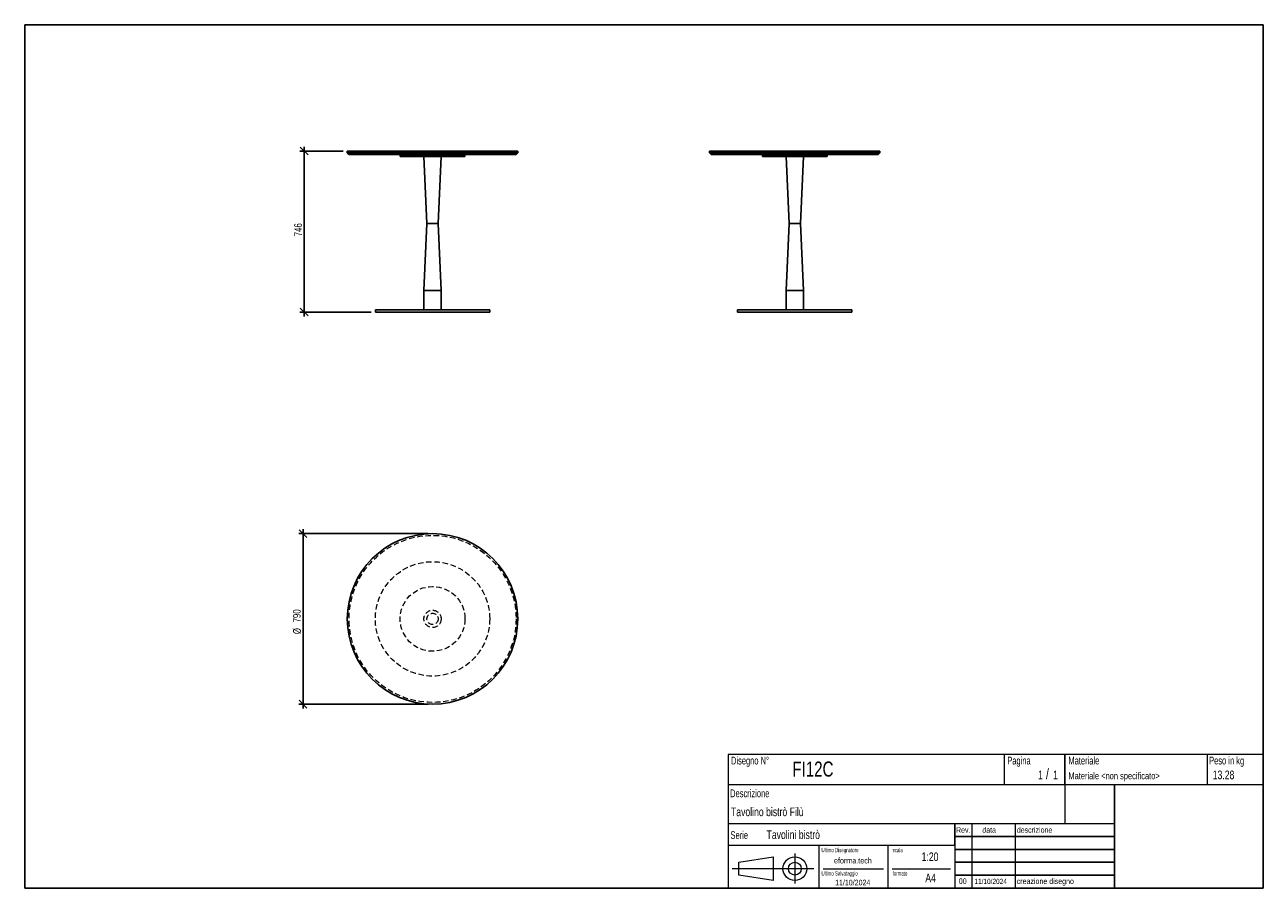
# Model space of a CAD drawing. Header units: millimetres. Extents: x 5 to 292, y 5 to 205.
import ezdxf

# ---------------------------------------------------------------- set-up
doc = ezdxf.new("R2010")
doc.units = ezdxf.units.MM
doc.linetypes.add('HIDDEN', pattern=[1.905, 1.27, -0.635])
doc.layers.add('FORMAT', color=7, linetype='Continuous')
doc.styles.add('SLDTEXTSTYLE0', font='TXT', dxfattribs={"width": 0.605})
doc.styles.add('SLDTEXTSTYLE1', font='TXT', dxfattribs={"width": 0.75})
doc.dimstyles.new('SLDDIMSTYLE0', dxfattribs={"dimtxt": 1.8, "dimasz": 1.8, "dimexe": 0, "dimexo": 0.0625, "dimgap": 0.45, "dimtad": 1, "dimlfac": 20, "dimrnd": 1e-09, "dimzin": 12, "dimdsep": 46, "dimtxsty": 'SLDTEXTSTYLE1', "dimblk1": 'OBLIQUE', "dimblk2": 'OBLIQUE', "dimsah": 1, "dimcen": 0.09, "dimadec": 0, "dimazin": 3, "dimtfac": 1, "dimtmove": 0, "dimatfit": 0, "dimldrblk": 'OBLIQUE', "dimfxl": 0, "dimfrac": 2, "dimtolj": 1, "dimtzin": 12, "dimarcsym": 0})

# ---------------------------------------------------------------- blocks, each defined once
blk = doc.blocks.new('_Oblique')
at = {"color": 0, "linetype": 'ByBlock', "lineweight": -2}
blk.add_line((-0.5, -0.5), (0.5, 0.5), dxfattribs=at)
blk = doc.blocks.new('_D')
at = {"layer": 'FORMAT', "color": 7}
for p, q in [((78.75, 175.76), (68.75, 175.76)), ((69.75, 175.76), (69.75, 176.76)), ((69.75, 175.76), (69.75, 138.46)), ((85.25, 138.46), (68.75, 138.46)), ((69.75, 138.46), (69.75, 137.46))]:
    blk.add_line(p, q, dxfattribs=at)
at = {"layer": 'FORMAT', "color": 7, "xscale": 1.8, "yscale": 1.8}
for p, rotation in [((69.75, 175.76), 270.0000000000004), ((69.75, 138.46), 90.0000000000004)]:
    blk.add_blockref('_Oblique', p, dxfattribs=dict(at, rotation=rotation))
at = {"layer": 'FORMAT', "color": 7, "insert": (67.43, 156.02), "char_height": 1.8, "attachment_point": 1, "rotation": 90, "style": 'SLDTEXTSTYLE1'}
blk.add_mtext('746', dxfattribs=at)
blk = doc.blocks.new('_D_1')
at = {"layer": 'FORMAT', "color": 7}
for p, q in [((98.5, 87.14), (68.5, 87.14)), ((69.5, 87.14), (69.5, 88.14)), ((69.5, 87.14), (69.5, 47.64)), ((98.5, 47.64), (68.5, 47.64)), ((69.5, 47.64), (69.5, 46.64))]:
    blk.add_line(p, q, dxfattribs=at)
at = {"layer": 'FORMAT', "color": 7, "xscale": 1.8, "yscale": 1.8}
for p, rotation in [((69.5, 87.14, 25), 270.0000000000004), ((69.5, 47.64, 25), 90.0000000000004)]:
    blk.add_blockref('_Oblique', p, dxfattribs=dict(at, rotation=rotation))
at = {"layer": 'FORMAT', "color": 7, "char_height": 1.8, "attachment_point": 1, "rotation": 90, "style": 'SLDTEXTSTYLE1'}
for s, insert in [('790', (67.15, 66.57)), ('%%c', (67.18, 63.86))]:
    blk.add_mtext(s, dxfattribs=dict(at, insert=insert))

msp = doc.modelspace()

# ---------------------------------------------------------------- linework, layer by layer
at = {"color": 7, "linetype": 'Continuous', "lineweight": 25}
for p, q in [((79.74748, 175.7574), (79.74748, 175.3574)), ((79.74748, 175.7574), (119.24748, 175.7574)), ((79.74748, 175.3574), (80.14748, 174.9574)), ((79.74748, 175.3574), (119.24748, 175.3574)), ((118.84748, 174.9574), (119.24748, 175.3574)), ((119.24748, 175.3574), (119.24748, 175.7574)), ((163.68815, 175.7574), (163.68815, 175.3574)), ((163.68815, 175.7574), (183.43815, 175.7574)), ((163.68815, 175.3574), (164.08815, 174.9574)), ((163.68815, 175.3574), (183.43815, 175.3574)), ((183.43815, 175.7574), (203.18815, 175.7574)), ((183.43815, 175.3574), (203.18815, 175.3574)), ((202.78815, 174.9574), (203.18815, 175.3574)), ((203.18815, 175.3574), (203.18815, 175.7574)), ((118.84748, 174.9574), (80.14748, 174.9574)), ((91.99748, 174.9574), (91.99748, 174.7074)), ((91.99748, 174.7074), (91.99748, 174.4574)), ((106.99748, 174.7074), (91.99748, 174.7074)), ((106.99748, 174.4574), (91.99748, 174.4574)), ((97.49748, 174.4574), (98.19748, 158.9574)), ((100.79748, 158.9574), (101.49748, 174.4574)), ((106.99748, 174.7074), (106.99748, 174.9574)), ((106.99748, 174.4574), (106.99748, 174.7074)), ((183.43815, 174.9574), (164.08815, 174.9574)), ((175.93815, 174.9574), (175.93815, 174.7074)), ((175.93815, 174.7074), (175.93815, 174.4574)), ((190.93815, 174.7074), (175.93815, 174.7074)), ((175.93815, 174.7074), (183.43815, 174.7074)), ((190.93815, 174.4574), (175.93815, 174.4574)), ((181.43815, 174.4574), (182.13815, 158.9574)), ((202.78815, 174.9574), (183.43815, 174.9574)), ((183.43815, 174.7074), (190.93815, 174.7074)), ((184.73815, 158.9574), (185.43815, 174.4574)), ((190.93815, 174.7074), (190.93815, 174.9574)), ((190.93815, 174.4574), (190.93815, 174.7074)), ((98.19748, 158.9574), (97.49748, 143.4574)), ((100.79748, 158.9574), (98.19748, 158.9574)), ((101.49748, 143.4574), (100.79748, 158.9574)), ((182.13815, 158.9574), (181.43815, 143.4574)), ((184.73815, 158.9574), (182.13815, 158.9574)), ((185.43815, 143.4574), (184.73815, 158.9574)), ((97.49748, 143.4574), (97.49748, 138.9574)), ((101.49748, 143.4574), (97.49748, 143.4574)), ((101.49748, 138.9574), (101.49748, 143.4574)), ((181.43815, 143.4574), (181.43815, 138.9574)), ((185.43815, 143.4574), (181.43815, 143.4574)), ((185.43815, 138.9574), (185.43815, 143.4574)), ((86.24748, 138.9574), (86.24748, 138.4574)), ((112.74748, 138.9574), (86.24748, 138.9574)), ((112.74748, 138.4574), (86.24748, 138.4574)), ((112.74748, 138.4574), (112.74748, 138.9574)), ((170.18815, 138.9574), (170.18815, 138.4574)), ((196.68815, 138.9574), (170.18815, 138.9574)), ((196.68815, 138.4574), (170.18815, 138.4574)), ((196.68815, 138.4574), (196.68815, 138.9574))]:
    msp.add_line(p, q, dxfattribs=at)
msp.add_circle((99.49748, 67.38537), 19.75, dxfattribs=at)
at = {"color": 7, "linetype": 'HIDDEN', "lineweight": 18}
for radius in [19.35, 13.25, 7.5, 2, 1.3]:
    msp.add_circle((99.49748, 67.38537), radius, dxfattribs=at)
at = {"layer": 'FORMAT', "color": 251, "true_color": 0x484848}
for p, q in [((5, 205), (292, 205)), ((5, 205), (5, 5)), ((292, 205), (292, 5)), ((5, 5), (292, 5))]:
    msp.add_line(p, q, dxfattribs=at)
at = {"layer": 'FORMAT', "color": 251, "lineweight": 18, "true_color": 0x484848}
for p, q in [((292, 36), (168, 36)), ((168, 36), (168, 5)), ((232, 36), (232, 29)), ((279, 36), (279, 29)), ((168, 29), (292, 29)), ((168, 20), (246, 20)), ((224.5, 20), (224.5, 5)), ((234.5, 20), (234.5, 5)), ((246, 20), (257.5, 20)), ((168, 15), (220.5, 15)), ((189, 15), (189, 5)), ((205, 15), (205, 5)), ((220.5, 15), (220.5, 5)), ((170.45232, 11.02842), (178.45232, 12.27842)), ((178.45232, 12.27842), (178.45232, 6.77842)), ((183.46023, 13.04077), (183.46023, 6.06051)), ((187.88291, 9.52842), (168.89345, 9.52842)), ((170.45232, 8.02842), (170.45232, 11.02842)), ((190, 9.5), (204, 9.5)), ((206, 9.5), (219.5, 9.5)), ((178.45232, 6.77842), (170.45232, 8.02842))]:
    msp.add_line(p, q, dxfattribs=at)
at = {"layer": 'FORMAT', "color": 7}
for p, q in [((246, 29), (246, 36)), ((257.5, 20), (257.5, 29)), ((220.5, 15), (220.5, 20)), ((257.5, 5), (257.5, 20)), ((220.5, 17), (257.5, 17)), ((220.5, 14), (257.5, 14)), ((220.5, 11), (257.5, 11)), ((220.5, 8), (257.5, 8)), ((220.5, 5), (257.5, 5))]:
    msp.add_line(p, q, dxfattribs=at)
at = {"layer": 'FORMAT', "color": 7, "lineweight": 18}
msp.add_line((246, 29), (246, 20), dxfattribs=at)
at = {"layer": 'FORMAT', "color": 251, "lineweight": 18, "true_color": 0x484848}
for radius in [2.75, 1.5]:
    msp.add_circle((183.46023, 9.52842), radius, dxfattribs=at)

# ---------------------------------------------------------------- texts
at = {"color": 18, "linetype": 'Continuous', "lineweight": 0, "true_color": 0x060606, "insert": (280.29073, 32.24796), "char_height": 2, "attachment_point": 1, "style": 'SLDTEXTSTYLE1'}
msp.add_mtext('13.28', dxfattribs=at)
at = {"layer": 'FORMAT', "color": 18, "true_color": 0x060606}
for s, insert, char_height, attachment_point, style in [('Disegno N°', (168.65209, 35.46055), 1.8, 1, 'SLDTEXTSTYLE0'), ('Pagina', (232.68578, 35.4642), 1.8, 1, 'SLDTEXTSTYLE0'), ('Materiale', (246.84637, 35.4642), 1.8, 1, 'SLDTEXTSTYLE0'), ('Peso in kg', (279.45834, 35.4642), 1.8, 1, 'SLDTEXTSTYLE0'), ('FI12C', (182.85785, 34.35127), 3.5, 1, 'SLDTEXTSTYLE1'), ('1', (239.82456, 32.24796), 2, 1, 'SLDTEXTSTYLE1'), ('/', (241.64155, 32.74597), 2.5, 1, 'SLDTEXTSTYLE1'), ('1', (243.32047, 32.24796), 2, 1, 'SLDTEXTSTYLE1'), ('Materiale <non specificato>', (246.84637, 31.8349), 1.5875, 1, 'SLDTEXTSTYLE1'), ('Descrizione', (168.45959, 27.87301), 1.8, 1, 'SLDTEXTSTYLE0'), ('Tavolino bistrò Filù', (168.65209, 23.69153), 2, 1, 'SLDTEXTSTYLE1'), ('Serie', (168.54671, 18.20074), 1.8, 1, 'SLDTEXTSTYLE0'), ('Tavolini bistrò', (176.9009, 18.39744), 2, 1, 'SLDTEXTSTYLE1'), ('Rev.', (220.80434, 19.14061), 1.3, 1, 'SLDTEXTSTYLE1'), ('data', (226.90583, 19.14061), 1.3, 1, 'SLDTEXTSTYLE1'), ('descrizione', (234.88928, 19.14061), 1.3, 1, 'SLDTEXTSTYLE1'), ('Ultimo Disegnatore', (189.61829, 14.3444), 1, 1, 'SLDTEXTSTYLE0'), ('scala', (206.10636, 14.3444), 1, 1, 'SLDTEXTSTYLE0'), ('1:20', (212.8317, 13.28812), 2, 1, 'SLDTEXTSTYLE1'), ('Ultimo Salvataggio', (189.61829, 8.93841), 1, 1, 'SLDTEXTSTYLE0'), ('formato', (206.10636, 8.93841), 1, 1, 'SLDTEXTSTYLE0'), ('11/10/2024', (196.86819, 6.95548), 1.3, 2, 'SLDTEXTSTYLE1'), ('A4', (213.69281, 8.39825), 2, 1, 'SLDTEXTSTYLE1'), ('00', (221.45534, 7.2775), 1.3, 1, 'SLDTEXTSTYLE1'), ('11/10/2024', (225.06555, 7.1779), 1.2, 1, 'SLDTEXTSTYLE1'), ('creazione disegno', (234.88928, 7.2775), 1.3, 1, 'SLDTEXTSTYLE1')]:
    msp.add_mtext(s, dxfattribs=dict(at, insert=insert, char_height=char_height, attachment_point=attachment_point, style=style))
at = {"layer": 'FORMAT', "color": 18, "true_color": 0x020202, "insert": (196.90354, 12.06285), "char_height": 1.3229167, "attachment_point": 2, "style": 'SLDTEXTSTYLE1'}
msp.add_mtext('eforma.tech', dxfattribs=at)

# ---------------------------------------------------------------- dimensions: what is measured, and where the dimension line sits
at = {"layer": 'FORMAT', "color": 7}
dim = msp.add_linear_dim(base=(69.74748, 138.4574), p1=(79.74748, 175.7574), p2=(86.24748, 138.4574), angle=90, dimstyle='SLDDIMSTYLE0', dxfattribs=at)
dim.commit()
dim.dimension.update_dxf_attribs({"geometry": '_D', "text_midpoint": (69.74748, 158.01165), "dimtype": 160})
dim = msp.add_linear_dim(base=(69.49748, 47.63537), p1=(99.49748, 87.13537), p2=(99.49748, 47.63537), angle=90, text='%%c<>', dimstyle='SLDDIMSTYLE0', dxfattribs=at)
dim.commit()
dim.dimension.update_dxf_attribs({"geometry": '_D_1', "text_midpoint": (69.49748, 67.20785), "dimtype": 160})

doc.saveas('drawing.dxf')
